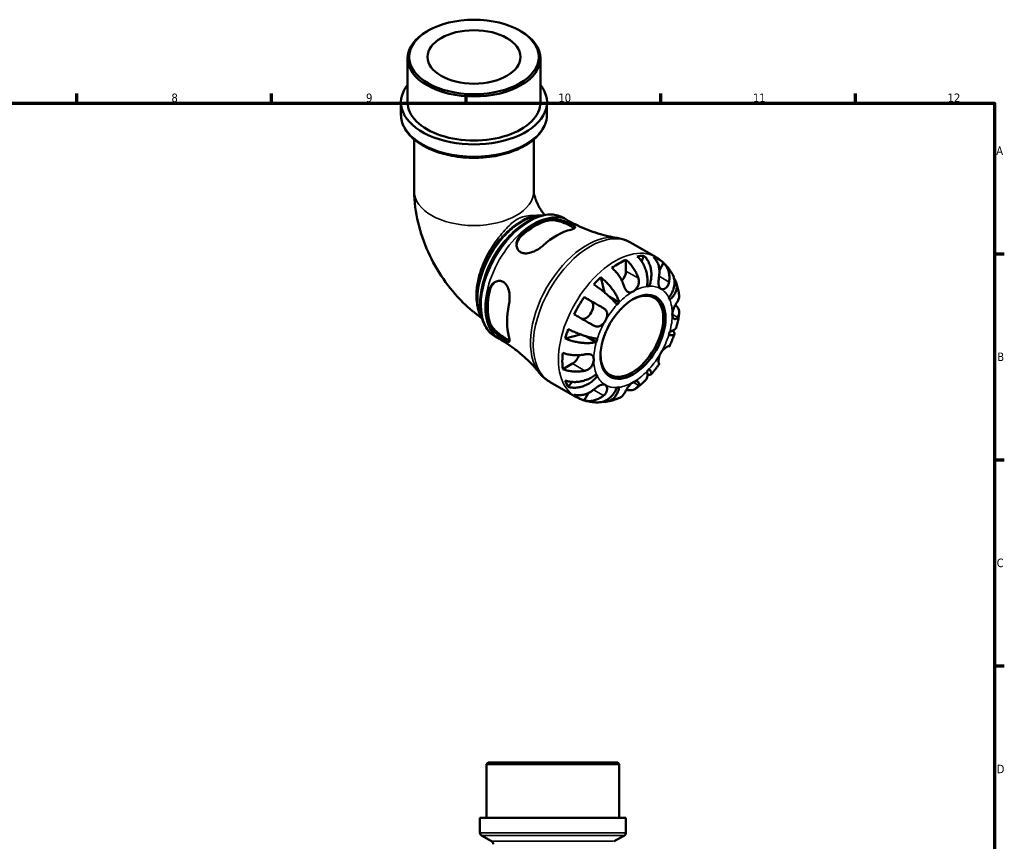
# Model space of a CAD drawing. Header units: millimetres. Extents: x 0 to 902, y -211 to 604.
# Tile 5 of 5: x 470 to 825, y 308 to 604. Entities that reach past the tile are written whole.
import ezdxf

# ---------------------------------------------------------------- set-up
doc = ezdxf.new("R2010")
doc.units = ezdxf.units.MM
for name, color, linetype, lineweight in [('Border (ANSI)', 7, 'Continuous', 70), ('Visible (ANSI)', 7, 'Continuous', 50), ('Visible Narrow (ANSI)', 7, 'Continuous', 35)]:
    doc.layers.add(name, color=color, linetype=linetype, lineweight=lineweight)
doc.styles.add('Note Text (ANSI)', font='tahoma.ttf')

# ---------------------------------------------------------------- blocks, each defined once
blk = doc.blocks.new('Borders Default Border')
at = {"layer": 'Border (ANSI)'}
for p, q in [((490.58, 574), (490.58, 577.45)), ((560.67, 574), (560.67, 577.45)), ((630.75, 574), (630.75, 577.45)), ((700.83, 574), (700.83, 577.45)), ((770.92, 574), (770.92, 577.45)), ((821, 519.75), (824.45, 519.75)), ((821, 445.5), (824.45, 445.5)), ((821, 371.25), (824.45, 371.25))]:
    blk.add_line(p, q, dxfattribs=at)
at = {"layer": 'Border (ANSI)', "flags": 128}
blk.add_lwpolyline([(20, 20), (20, 574), (821, 574), (821, 20), (20, 20)], dxfattribs=at)
at = {"layer": 'Border (ANSI)', "attachment_point": 7, "style": 'Note Text (ANSI)'}
for s, insert, char_height in [('8', (524.63, 574.33), 3.05), ('9', (594.7, 574.34), 3.05), ('10', (663.96, 574.34), 3.048), ('11', (734.04, 574.4), 3.048), ('12', (804.13, 574.4), 3.048), ('A', (821.63, 555.35), 3.05), ('B', (821.99, 481.1), 3.05), ('C', (821.8, 406.8), 3.05), ('D', (821.81, 332.6), 3.05)]:
    blk.add_mtext(s, dxfattribs=dict(at, insert=insert, char_height=char_height))

msp = doc.modelspace()

# ---------------------------------------------------------------- linework, layer by layer
at = {"layer": 'Visible (ANSI)'}
for p, q in [((617.017, 600.087), (616.606, 599.849)), ((650.126, 600.087), (650.538, 599.849)), ((609.67, 574.277), (609.67, 590.154)), ((657.473, 574.277), (657.473, 590.154)), ((607.28, 569.919), (607.28, 574.277)), ((659.863, 569.919), (659.863, 574.277)), ((612.06, 560.879), (612.06, 542.29)), ((655.083, 560.879), (655.083, 542.29)), ((665.866, 532.619), (667.337, 531.772)), ((689.91, 523.793), (698.955, 518.584)), ((694.761, 519.041), (693.936, 516.946)), ((688.302, 517.562), (688.302, 513.48)), ((701.852, 516.437), (700.325, 513.793)), ((679.198, 511.25), (680.594, 505.812)), ((696.675, 508.043), (695.926, 508.474)), ((673.26, 504.134), (675.756, 502.686)), ((685.856, 502.213), (682.418, 504.193)), ((641.264, 489.897), (642.735, 489.05)), ((671.9, 490.698), (666.463, 489.193)), ((677.615, 487.939), (674.106, 489.96)), ((669.068, 480.167), (665.538, 478.134)), ((677.962, 475.631), (677.211, 476.063)), ((660.966, 473.531), (670.011, 468.322)), ((668.886, 473.555), (667.476, 471.782)), ((674.801, 469.583), (673.26, 466.914)), ((638.678, 336.491), (638.098, 335.911)), ((685.901, 335.911), (638.098, 335.911)), ((638.098, 316.491), (638.098, 335.911)), ((638.678, 336.491), (685.321, 336.491)), ((685.321, 336.491), (685.901, 335.911)), ((685.901, 316.491), (685.901, 335.911)), ((688.291, 316.491), (635.708, 316.491)), ((635.708, 311.161), (635.708, 316.491)), ((688.291, 311.161), (688.291, 316.491)), ((639.908, 308.066), (636.288, 310.156)), ((684.091, 308.066), (687.711, 310.156))]:
    msp.add_line(p, q, dxfattribs=at)
for centre, start, end in [((636.868, 311.161), 180, 240), ((687.131, 311.161), 300, 0), ((639.328, 307.062), 0, 60)]:
    msp.add_arc(centre, 1.16, start, end, dxfattribs=at)
for centre, major_axis, ratio in [((633.572, 590.628), (-23.322, 0), 0.5758617), ((633.572, 590.628), (-16.731, 0), 0.5758617), ((690.847, 489.788), (-8.274, -14.368), 0.5780931)]:
    msp.add_ellipse(centre, major_axis=major_axis, ratio=ratio, dxfattribs=at)
for centre, major_axis, ratio, start_param, end_param in [((633.572, 590.154), (-23.901, 0), 0.5758617, 5.5016397, 10.2063236), ((633.572, 574.277), (-26.292, 0), 0.5758617, 5.8534856, 9.8544776), ((633.572, 574.277), (-23.901, 0), 0.5758617, 0, 3.1415927), ((655.517, 510.134), (12.302, 21.363), 0.5780931, 0.4938641, 1.0730649), ((655.517, 510.134), (11.982, 20.807), 0.5780931, 0.4858806, 1.0810484), ((663.436, 505.573), (-12.685, -22.028), 0.5780931, 3.6444382, 4.205676), ((685.756, 492.72), (14.381, 24.973), 0.5780931, 0.3257538, 0.455777), ((685.756, 492.72), (14.381, 24.973), 0.5780931, 6.1560032, 6.4065), ((685.756, 492.72), (14.381, 24.973), 0.5780931, 0.658216, 0.9087129), ((685.756, 492.72), (14.381, 24.973), 0.5780931, 1.1111519, 1.2411751), ((685.756, 512.014), (-1.797, -3.12), 0.5780931, 1.2267569, 2.3542608), ((690.847, 489.788), (9.981, 17.332), 0.5780931, 0.3587599, 0.4227708), ((655.517, 510.134), (12.302, 21.363), 0.5780931, 2.0646604, 2.6438612), ((655.517, 510.134), (11.982, 20.807), 0.5780931, 2.0566769, 2.6518447), ((685.756, 492.72), (14.381, 24.973), 0.5780931, 1.4436142, 1.694111), ((690.437, 490.025), (7.985, 13.865), 0.5780931, 2.372156, 7.0526219), ((690.847, 489.788), (9.981, 17.332), 0.5780931, 5.8565471, 5.920558), ((663.436, 505.573), (-12.685, -22.028), 0.5780931, 5.2152345, 5.7764724), ((673.956, 499.568), (1.797, 3.12), 0.5780931, 3.2058999, 6.2812516), ((690.847, 489.788), (-9.981, -17.332), 0.5780931, 4.2857507, 4.3497617), ((685.756, 492.72), (14.381, 24.973), 0.5780931, 1.8965501, 2.0265733), ((690.847, 489.788), (9.981, 17.332), 0.5780931, 5.0711489, 5.1351598), ((690.847, 489.788), (-9.981, -17.332), 0.5780931, 5.0711489, 5.1351598), ((685.756, 492.72), (14.381, 24.973), 0.5780931, 2.2290124, 2.4795092), ((669.068, 483.11), (-1.797, -3.12), 0.5780931, 0.7834645, 1.9182579), ((690.847, 489.788), (-9.981, -17.332), 0.5780931, 5.8565471, 5.920558), ((690.847, 489.788), (9.981, 17.332), 0.5780931, 4.2857507, 4.3497617), ((685.756, 492.72), (-14.381, -24.973), 0.5780931, 5.8235409, 5.9535641), ((690.847, 489.788), (-9.981, -17.332), 0.5780931, 0.3587599, 0.4227708), ((685.756, 492.72), (-14.381, -24.973), 0.5780931, 6.1560032, 6.4065)]:
    msp.add_ellipse(centre, major_axis=major_axis, ratio=ratio, start_param=start_param, end_param=end_param, dxfattribs=at)
for points, knots in [([(607.28, 569.919), (607.28, 568.301), (607.701, 566.687), (609.331, 563.591), (610.576, 562.117), (613.798, 559.429), (615.811, 558.231), (620.371, 556.271), (622.92, 555.514), (628.281, 554.513), (631.09, 554.268), (636.695, 554.308), (639.489, 554.593), (644.794, 555.667), (647.303, 556.457), (651.793, 558.482), (653.77, 559.717), (656.966, 562.532), (658.191, 564.112), (659.551, 567.129), (659.863, 568.523), (659.863, 569.919)], [3.9269908, 3.9269908, 3.9269908, 3.9269908, 4.2214342, 4.2214342, 4.5312229, 4.5312229, 4.8567762, 4.8567762, 5.1841774, 5.1841774, 5.5103169, 5.5103169, 5.8359281, 5.8359281, 6.1621502, 6.1621502, 6.4896155, 6.4896155, 6.8145637, 6.8145637, 7.0685835, 7.0685835, 7.0685835, 7.0685835]), ([(612.06, 542.29), (612.06, 538.382), (612.567, 534.612), (614.299, 527.312), (615.53, 523.78), (618.596, 516.994), (620.434, 513.742), (624.657, 507.61), (627.043, 504.731), (631.743, 500.097), (633.941, 498.237), (636.334, 496.564)], [3.1415927, 3.1415927, 3.1415927, 3.1415927, 3.4491048, 3.4491048, 3.7566169, 3.7566169, 4.064129, 4.064129, 4.3716412, 4.3716412, 4.6060156, 4.6060156, 4.6060156, 4.6060156]), ([(655.083, 542.29), (655.083, 542.244), (655.087, 542.09), (655.145, 541.62), (655.197, 541.306), (655.373, 540.553), (655.498, 540.108), (655.836, 539.122), (656.052, 538.575), (656.575, 537.435), (656.884, 536.841), (657.565, 535.681), (657.938, 535.117), (658.551, 534.285), (658.786, 533.988), (659.017, 533.714)], [3.1415927, 3.1415927, 3.1415927, 3.1415927, 3.2930156, 3.2930156, 3.44267, 3.44267, 3.598984, 3.598984, 3.7653032, 3.7653032, 3.9401958, 3.9401958, 4.1180999, 4.1180999, 4.2262904, 4.2262904, 4.2262904, 4.2262904]), ([(665.866, 532.619), (664.546, 533.379), (663.034, 533.797), (659.747, 533.932), (657.964, 533.617), (654.263, 532.27), (652.342, 531.2), (648.607, 528.421), (646.795, 526.707), (643.466, 522.825), (641.95, 520.658), (639.358, 516.087), (638.282, 513.683), (636.674, 508.867), (636.143, 506.456), (635.693, 501.852), (635.775, 499.661), (636.579, 495.734), (637.297, 493.993), (639.129, 491.464), (640.122, 490.554), (641.264, 489.897)], [5.4997209, 5.4997209, 5.4997209, 5.4997209, 5.7929356, 5.7929356, 6.1019464, 6.1019464, 6.4276795, 6.4276795, 6.7555425, 6.7555425, 7.0820997, 7.0820997, 7.4080963, 7.4080963, 7.7347334, 7.7347334, 8.0626536, 8.0626536, 8.3877728, 8.3877728, 8.6413135, 8.6413135, 8.6413135, 8.6413135]), ([(658.091, 533.534), (658.075, 533.535), (658.058, 533.535), (657.289, 533.562), (656.516, 533.507), (654.949, 533.24), (654.154, 533.029), (652.555, 532.462), (651.752, 532.106), (650.952, 531.681)], [7.36510504, 7.36510504, 7.36510504, 7.36510504, 7.3684257, 7.3684257, 7.51738164, 7.51738164, 7.66633759, 7.66633759, 7.81529353, 7.81529353, 7.81529353, 7.81529353]), ([(660.495, 532.316), (660.644, 532.35), (660.801, 532.378), (661.474, 532.458), (662.046, 532.446), (663.324, 532.289), (664.035, 532.131), (665.406, 531.733), (666.062, 531.502), (667.186, 531.061), (667.654, 530.861), (668.497, 530.472), (668.858, 530.29), (669.522, 529.912), (669.777, 529.73), (670.094, 529.366), (670.098, 529.193), (669.791, 528.879), (669.503, 528.735), (668.885, 528.532), (668.662, 528.469), (668.414, 528.409)], [-1.9564638, -1.9564638, -1.9564638, -1.9564638, -1.890339, -1.890339, -1.6850061, -1.6850061, -1.4589244, -1.4589244, -1.2518906, -1.2518906, -1.0857552, -1.0857552, -0.9194053, -0.9194053, -0.7102433, -0.7102433, -0.4523347, -0.4523347, -0.2137527, -0.2137527, -0.1036387, -0.1036387, -0.1036387, -0.1036387]), ([(660.495, 531.767), (661.011, 531.882), (661.66, 531.906), (663.068, 531.756), (663.829, 531.584), (665.214, 531.162), (665.936, 530.89), (667.286, 530.297), (667.913, 529.978), (668.927, 529.394), (669.359, 529.101), (669.645, 528.839), (669.65, 528.835), (669.654, 528.83)], [0.8533073, 0.8533073, 0.8533073, 0.8533073, 1.0825565, 1.0825565, 1.3118057, 1.3118057, 1.5244244, 1.5244244, 1.7370432, 1.7370432, 1.9546694, 1.9546694, 1.9581202, 1.9581202, 1.9581202, 1.9581202]), ([(667.337, 531.772), (668.506, 531.099), (669.7, 530.471), (672.113, 529.316), (673.331, 528.79), (675.764, 527.844), (676.979, 527.425), (679.376, 526.693), (680.558, 526.38), (682.866, 525.855), (683.992, 525.643), (685.078, 525.476)], [5.49972085, 5.49972085, 5.49972085, 5.49972085, 5.54379523, 5.54379523, 5.5878696, 5.5878696, 5.63194397, 5.63194397, 5.67601835, 5.67601835, 5.72009272, 5.72009272, 5.72009272, 5.72009272]), ([(642.959, 524.979), (642.203, 524.082), (641.481, 523.133), (640.123, 521.158), (639.487, 520.131), (638.315, 518.027), (637.78, 516.948), (636.823, 514.764), (636.402, 513.659), (635.685, 511.447), (635.389, 510.341), (634.931, 508.155), (634.77, 507.074), (634.588, 504.965), (634.568, 503.936), (634.673, 501.959), (634.799, 501.01), (635.196, 499.222), (635.466, 498.383), (636.031, 497.102), (636.283, 496.626), (636.565, 496.178)], [2.0556226, 2.0556226, 2.0556226, 2.0556226, 2.2192091, 2.2192091, 2.3825379, 2.3825379, 2.5458222, 2.5458222, 2.7092097, 2.7092097, 2.8728639, 2.8728639, 3.0368958, 3.0368958, 3.2012289, 3.2012289, 3.3653859, 3.3653859, 3.527896, 3.527896, 3.6327244, 3.6327244, 3.6327244, 3.6327244]), ([(658.458, 522.676), (658.292, 522.525), (658.116, 522.376), (657.44, 521.839), (656.895, 521.475), (655.601, 520.746), (654.838, 520.408), (653.364, 519.966), (652.652, 519.849), (651.48, 519.894), (651.01, 519.995), (650.209, 520.363), (649.882, 520.611), (649.313, 521.286), (649.105, 521.723), (648.858, 522.782), (648.869, 523.416), (649.172, 524.696), (649.48, 525.34), (650.107, 526.151), (650.313, 526.375), (650.539, 526.583)], [-1.976846, -1.976846, -1.976846, -1.976846, -1.9031641, -1.9031641, -1.705924, -1.705924, -1.4576478, -1.4576478, -1.2245583, -1.2245583, -1.0486206, -1.0486206, -0.8868322, -0.8868322, -0.6981746, -0.6981746, -0.4672608, -0.4672608, -0.2235625, -0.2235625, -0.1230578, -0.1230578, -0.1230578, -0.1230578]), ([(648.91, 522.749), (648.949, 523.262), (649.078, 523.799), (649.587, 524.954), (650.022, 525.553), (650.539, 526.034)], [0.47261078, 0.47261078, 0.47261078, 0.47261078, 0.65448666, 0.65448666, 0.88373584, 0.88373584, 0.88373584, 0.88373584]), ([(689.91, 523.793), (689.612, 523.965), (689.307, 524.125), (688.685, 524.423), (688.369, 524.559), (687.729, 524.808), (687.404, 524.921), (686.748, 525.121), (686.417, 525.209), (685.75, 525.36), (685.415, 525.424), (685.078, 525.476)], [5.49972085, 5.49972085, 5.49972085, 5.49972085, 5.54379523, 5.54379523, 5.5878696, 5.5878696, 5.63194397, 5.63194397, 5.67601835, 5.67601835, 5.72009272, 5.72009272, 5.72009272, 5.72009272]), ([(695.838, 507.961), (695.937, 508.461), (696.007, 509.029), (696.051, 510.194), (696.026, 510.791), (695.907, 511.886), (695.802, 512.485), (695.505, 513.662), (695.312, 514.24), (694.896, 515.263), (694.634, 515.803), (694.042, 516.815), (693.71, 517.287), (693.069, 518.075), (692.702, 518.463), (692.315, 518.804)], [4.0142509, 4.0142509, 4.0142509, 4.0142509, 4.1819549, 4.1819549, 4.3496588, 4.3496588, 4.5167189, 4.5167189, 4.6837789, 4.6837789, 4.8504333, 4.8504333, 5.0170876, 5.0170876, 5.1791816, 5.1791816, 5.1791816, 5.1791816]), ([(694.761, 519.041), (695.127, 518.698), (695.461, 518.307), (696.026, 517.512), (696.306, 517.034), (696.776, 516.01), (696.966, 515.464), (697.24, 514.427), (697.347, 513.84), (697.461, 512.645), (697.467, 512.037), (697.398, 510.924), (697.317, 510.317), (697.056, 509.13), (696.875, 508.552), (696.675, 508.043)], [0.1707461, 0.1707461, 0.1707461, 0.1707461, 0.33284, 0.33284, 0.4994944, 0.4994944, 0.6661487, 0.6661487, 0.8332087, 0.8332087, 1.0002688, 1.0002688, 1.1679728, 1.1679728, 1.3356767, 1.3356767, 1.3356767, 1.3356767]), ([(700.228, 511.628), (700.293, 512.038), (700.334, 512.467), (700.361, 513.47), (700.32, 514.038), (700.159, 515.043), (700.024, 515.573), (699.651, 516.568), (699.412, 517.033), (698.907, 517.808), (698.599, 518.19), (698.252, 518.527)], [4.42788405, 4.42788405, 4.42788405, 4.42788405, 4.5512464, 4.5512464, 4.71913293, 4.71913293, 4.88586959, 4.88586959, 5.05260626, 5.05260626, 5.21400469, 5.21400469, 5.21400469, 5.21400469]), ([(705.028, 512.371), (704.752, 512.864), (704.449, 513.348), (703.791, 514.29), (703.436, 514.749), (702.672, 515.633), (702.263, 516.058), (701.396, 516.864), (700.937, 517.246), (699.977, 517.956), (699.475, 518.285), (698.955, 518.584)], [5.1684042, 5.1684042, 5.1684042, 5.1684042, 5.23466753, 5.23466753, 5.30093086, 5.30093086, 5.36719419, 5.36719419, 5.43345752, 5.43345752, 5.49972085, 5.49972085, 5.49972085, 5.49972085]), ([(687.682, 507.973), (687.553, 508.365), (687.398, 508.775), (686.984, 509.735), (686.707, 510.28), (686.151, 511.247), (685.82, 511.757), (685.109, 512.719), (684.728, 513.171), (684.013, 513.926), (683.617, 514.299), (683.211, 514.63)], [4.42788405, 4.42788405, 4.42788405, 4.42788405, 4.5512464, 4.5512464, 4.71913293, 4.71913293, 4.88586959, 4.88586959, 5.05260626, 5.05260626, 5.21400469, 5.21400469, 5.21400469, 5.21400469]), ([(688.302, 517.562), (688.708, 517.231), (689.105, 516.858), (689.819, 516.103), (690.2, 515.651), (690.912, 514.689), (691.242, 514.179), (691.798, 513.212), (692.075, 512.666), (692.489, 511.707), (692.644, 511.297), (692.773, 510.905)], [0.17075309, 0.17075309, 0.17075309, 0.17075309, 0.33215152, 0.33215152, 0.49888818, 0.49888818, 0.66562485, 0.66562485, 0.83351137, 0.83351137, 0.95687373, 0.95687373, 0.95687373, 0.95687373]), ([(701.852, 516.437), (702.199, 516.101), (702.507, 515.719), (703.012, 514.944), (703.251, 514.478), (703.624, 513.483), (703.759, 512.954), (703.92, 511.949), (703.961, 511.38), (703.934, 510.378), (703.893, 509.949), (703.828, 509.539)], [0.17075309, 0.17075309, 0.17075309, 0.17075309, 0.33215152, 0.33215152, 0.49888818, 0.49888818, 0.66562485, 0.66562485, 0.83351137, 0.83351137, 0.95687373, 0.95687373, 0.95687373, 0.95687373]), ([(679.198, 511.25), (679.627, 510.934), (680.057, 510.581), (680.847, 509.88), (681.278, 509.465), (682.109, 508.59), (682.509, 508.13), (683.204, 507.268), (683.563, 506.785), (684.219, 505.814), (684.515, 505.325), (684.999, 504.441), (685.231, 503.963), (685.61, 503.042), (685.757, 502.599), (685.856, 502.213)], [0.1707461, 0.1707461, 0.1707461, 0.1707461, 0.33284, 0.33284, 0.4994944, 0.4994944, 0.6661487, 0.6661487, 0.8332087, 0.8332087, 1.0002688, 1.0002688, 1.1679728, 1.1679728, 1.3356767, 1.3356767, 1.3356767, 1.3356767]), ([(692.773, 510.905), (692.775, 510.901), (692.776, 510.898), (692.84, 510.703), (692.887, 510.506), (692.947, 510.128), (692.962, 509.949), (692.967, 509.546), (692.95, 509.324), (692.849, 508.721), (692.727, 508.349), (692.361, 507.602), (692.108, 507.242), (691.518, 506.602), (691.184, 506.333), (690.847, 506.139)], [-0.58332629, -0.58332629, -0.58332629, -0.58332629, -0.58206847, -0.58206847, -0.51861604, -0.51861604, -0.4628074, -0.4628074, -0.39473272, -0.39473272, -0.27692423, -0.27692423, -0.14288351, -0.14288351, 0, 0, 0, 0]), ([(700.847, 507.109), (700.718, 507.184), (700.603, 507.283), (700.397, 507.535), (700.31, 507.69), (700.142, 508.12), (700.081, 508.414), (700.018, 509.056), (700.014, 509.394), (700.039, 509.999), (700.058, 510.253), (700.107, 510.757), (700.137, 511.004), (700.189, 511.377), (700.208, 511.503), (700.228, 511.628)], [0, 0, 0, 0, 0.07774953, 0.07774953, 0.16081914, 0.16081914, 0.27783798, 0.27783798, 0.3882896, 0.3882896, 0.46542959, 0.46542959, 0.54035429, 0.54035429, 0.57953204, 0.57953204, 0.57953204, 0.57953204]), ([(703.733, 503.946), (704.074, 504.374), (704.407, 504.864), (704.968, 505.877), (705.196, 506.399), (705.523, 507.362), (705.652, 507.892), (705.791, 508.94), (705.801, 509.458), (705.725, 510.381), (705.633, 510.871), (705.362, 511.703), (705.205, 512.055), (705.028, 512.371)], [4.0142509, 4.0142509, 4.0142509, 4.0142509, 4.18195485, 4.18195485, 4.34965881, 4.34965881, 4.51671888, 4.51671888, 4.68377895, 4.68377895, 4.85043327, 4.85043327, 4.98324926, 4.98324926, 4.98324926, 4.98324926]), ([(705.635, 510.769), (705.718, 510.661), (705.795, 510.552), (706.082, 510.108), (706.269, 509.719), (706.52, 508.905), (706.583, 508.481), (706.6, 507.689), (706.555, 507.249), (706.339, 506.37), (706.169, 505.93), (705.764, 505.139), (705.492, 504.715), (704.841, 503.902), (704.462, 503.514), (704.079, 503.179)], [0.2794445, 0.2794445, 0.2794445, 0.2794445, 0.33284, 0.33284, 0.4994944, 0.4994944, 0.6661487, 0.6661487, 0.8332087, 0.8332087, 1.0002688, 1.0002688, 1.1679728, 1.1679728, 1.3356767, 1.3356767, 1.3356767, 1.3356767]), ([(638.811, 506.269), (638.855, 506.467), (638.91, 506.66), (639.176, 507.434), (639.472, 507.965), (640.245, 508.914), (640.737, 509.314), (641.768, 509.826), (642.295, 509.958), (643.239, 509.942), (643.647, 509.843), (644.407, 509.458), (644.746, 509.177), (645.407, 508.377), (645.693, 507.828), (646.169, 506.467), (646.321, 505.628), (646.443, 503.982), (646.424, 503.176), (646.293, 502.054), (646.236, 501.711), (646.165, 501.383)], [-1.9564638, -1.9564638, -1.9564638, -1.9564638, -1.890339, -1.890339, -1.6850061, -1.6850061, -1.4589244, -1.4589244, -1.2518906, -1.2518906, -1.0857552, -1.0857552, -0.9194053, -0.9194053, -0.7102433, -0.7102433, -0.4523347, -0.4523347, -0.2137527, -0.2137527, -0.1036387, -0.1036387, -0.1036387, -0.1036387]), ([(639.285, 506.542), (639.444, 507.231), (639.746, 507.909), (640.495, 508.931), (640.899, 509.316), (641.328, 509.607)], [0.85330732, 0.85330732, 0.85330732, 0.85330732, 1.0825565, 1.0825565, 1.26567265, 1.26567265, 1.26567265, 1.26567265]), ([(685.02, 501.331), (684.819, 501.609), (684.561, 501.936), (683.965, 502.627), (683.626, 502.993), (682.954, 503.68), (682.56, 504.064), (681.721, 504.842), (681.276, 505.234), (680.438, 505.946), (679.967, 506.331), (679.014, 507.076), (678.531, 507.437), (677.664, 508.058), (677.202, 508.376), (676.751, 508.67)], [4.0142509, 4.0142509, 4.0142509, 4.0142509, 4.1819549, 4.1819549, 4.3496588, 4.3496588, 4.5167189, 4.5167189, 4.6837789, 4.6837789, 4.8504333, 4.8504333, 5.0170876, 5.0170876, 5.1791816, 5.1791816, 5.1791816, 5.1791816]), ([(690.847, 506.139), (690.64, 506.02), (690.434, 505.931), (690.011, 505.81), (689.796, 505.786), (689.294, 505.832), (689.021, 505.947), (688.599, 506.288), (688.441, 506.466), (688.202, 506.812), (688.115, 506.96), (687.96, 507.263), (687.891, 507.416), (687.775, 507.705), (687.727, 507.838), (687.682, 507.973)], [0, 0, 0, 0, 0.08783311, 0.08783311, 0.18435408, 0.18435408, 0.32279749, 0.32279749, 0.41754463, 0.41754463, 0.47774931, 0.47774931, 0.53276241, 0.53276241, 0.57681269, 0.57681269, 0.57681269, 0.57681269]), ([(703.828, 509.539), (703.807, 509.406), (703.78, 509.275), (703.69, 508.917), (703.614, 508.697), (703.423, 508.275), (703.307, 508.077), (702.991, 507.651), (702.78, 507.446), (702.267, 507.095), (701.965, 506.982), (701.369, 506.915), (701.085, 506.971), (700.847, 507.109)], [-0.58004807, -0.58004807, -0.58004807, -0.58004807, -0.5384523, -0.5384523, -0.46383793, -0.46383793, -0.3862639, -0.3862639, -0.27840269, -0.27840269, -0.14277912, -0.14277912, 0, 0, 0, 0]), ([(707.427, 504.839), (707.388, 505.153), (707.342, 505.467), (707.238, 506.093), (707.179, 506.406), (707.048, 507.031), (706.976, 507.342), (706.817, 507.963), (706.731, 508.273), (706.542, 508.89), (706.44, 509.198), (706.331, 509.504)], [4.84695925, 4.84695925, 4.84695925, 4.84695925, 4.88621905, 4.88621905, 4.92547885, 4.92547885, 4.96473866, 4.96473866, 5.00399846, 5.00399846, 5.04325827, 5.04325827, 5.04325827, 5.04325827]), ([(673.26, 504.134), (673.725, 503.866), (674.211, 503.586), (675.135, 503.053), (675.658, 502.751), (676.707, 502.145), (677.234, 501.842), (678.185, 501.292), (678.698, 500.995), (679.553, 500.501), (679.905, 500.298), (680.228, 500.111)], [0.17075309, 0.17075309, 0.17075309, 0.17075309, 0.33215152, 0.33215152, 0.49888818, 0.49888818, 0.66562485, 0.66562485, 0.83351137, 0.83351137, 0.95687373, 0.95687373, 0.95687373, 0.95687373]), ([(706.916, 502.698), (707.061, 502.93), (707.183, 503.18), (707.393, 503.777), (707.45, 504.129), (707.451, 504.577), (707.444, 504.706), (707.427, 504.839)], [4.42788405, 4.42788405, 4.42788405, 4.42788405, 4.5512464, 4.5512464, 4.71913293, 4.71913293, 4.78439088, 4.78439088, 4.78439088, 4.78439088]), ([(680.228, 500.111), (680.332, 500.05), (680.432, 499.985), (680.698, 499.788), (680.85, 499.646), (681.12, 499.325), (681.234, 499.147), (681.446, 498.685), (681.518, 498.395), (681.566, 497.697), (681.514, 497.289), (681.275, 496.438), (681.085, 496.004), (680.847, 495.592)], [-0.58004807, -0.58004807, -0.58004807, -0.58004807, -0.5384523, -0.5384523, -0.46383793, -0.46383793, -0.3862639, -0.3862639, -0.27840269, -0.27840269, -0.14277912, -0.14277912, 0, 0, 0, 0]), ([(704.989, 497.932), (704.989, 498.162), (705.013, 498.403), (705.107, 498.923), (705.181, 499.201), (705.418, 499.911), (705.605, 500.338), (705.95, 501.034), (706.097, 501.307), (706.347, 501.753), (706.451, 501.931), (706.651, 502.269), (706.747, 502.425), (706.862, 502.613), (706.889, 502.656), (706.916, 502.698)], [-2.49913258, -2.49913258, -2.49913258, -2.49913258, -2.41505436, -2.41505436, -2.32384732, -2.32384732, -2.1841143, -2.1841143, -2.08674766, -2.08674766, -2.01440674, -2.01440674, -1.93994266, -1.93994266, -1.91637503, -1.91637503, -1.91637503, -1.91637503]), ([(706.099, 501.307), (706.367, 501.059), (706.595, 500.799), (706.985, 500.255), (707.165, 499.92), (707.399, 499.235), (707.452, 498.885), (707.45, 498.243), (707.393, 497.891), (707.183, 497.293), (707.061, 497.044), (706.916, 496.812)], [0.19206451, 0.19206451, 0.19206451, 0.19206451, 0.33215152, 0.33215152, 0.49888818, 0.49888818, 0.66562485, 0.66562485, 0.83351137, 0.83351137, 0.95687373, 0.95687373, 0.95687373, 0.95687373]), ([(676.628, 493.875), (676.305, 494.062), (675.953, 494.266), (675.098, 494.76), (674.585, 495.056), (673.634, 495.606), (673.107, 495.91), (672.058, 496.516), (671.535, 496.818), (670.611, 497.351), (670.125, 497.631), (669.66, 497.899)], [4.42788405, 4.42788405, 4.42788405, 4.42788405, 4.5512464, 4.5512464, 4.71913293, 4.71913293, 4.88586959, 4.88586959, 5.05260626, 5.05260626, 5.21400469, 5.21400469, 5.21400469, 5.21400469]), ([(706.916, 496.812), (706.862, 496.726), (706.805, 496.648), (706.657, 496.476), (706.563, 496.393), (706.356, 496.266), (706.244, 496.226), (705.967, 496.195), (705.803, 496.234), (705.463, 496.448), (705.299, 496.649), (705.057, 497.196), (704.989, 497.544), (704.989, 497.932)], [-0.57647647, -0.57647647, -0.57647647, -0.57647647, -0.52968676, -0.52968676, -0.46054026, -0.46054026, -0.38562403, -0.38562403, -0.27730827, -0.27730827, -0.14258086, -0.14258086, 0, 0, 0, 0]), ([(706.543, 493.479), (706.625, 493.794), (706.702, 494.11), (706.847, 494.743), (706.916, 495.06), (707.044, 495.694), (707.103, 496.012), (707.213, 496.648), (707.264, 496.966), (707.355, 497.602), (707.396, 497.921), (707.432, 498.24)], [4.37516553, 4.37516553, 4.37516553, 4.37516553, 4.41479536, 4.41479536, 4.4544252, 4.4544252, 4.49405504, 4.49405504, 4.53368488, 4.53368488, 4.57331471, 4.57331471, 4.57331471, 4.57331471]), ([(646.165, 489.872), (646.213, 489.707), (646.254, 489.552), (646.381, 489.018), (646.424, 488.705), (646.408, 488.178), (646.319, 488.012), (645.965, 487.933), (645.709, 488.005), (645.083, 488.321), (644.761, 488.516), (644.04, 488.999), (643.661, 489.271), (642.791, 489.934), (642.308, 490.326), (641.265, 491.251), (640.721, 491.79), (639.763, 492.915), (639.358, 493.503), (638.969, 494.306), (638.878, 494.536), (638.811, 494.758)], [-1.976846, -1.976846, -1.976846, -1.976846, -1.9031641, -1.9031641, -1.705924, -1.705924, -1.4576478, -1.4576478, -1.2245583, -1.2245583, -1.0486206, -1.0486206, -0.8868322, -0.8868322, -0.6981746, -0.6981746, -0.4672608, -0.4672608, -0.2235625, -0.2235625, -0.1230578, -0.1230578, -0.1230578, -0.1230578]), ([(646.417, 488.566), (646.401, 488.57), (646.384, 488.575), (646.006, 488.696), (645.543, 488.919), (645.042, 489.208), (644.541, 489.496), (643.95, 489.879), (642.762, 490.751), (642.165, 491.24), (641.108, 492.229), (640.579, 492.803), (639.746, 493.95), (639.444, 494.525), (639.285, 495.031)], [-0.2224074, -0.2224074, -0.2224074, -0.2224074, -0.2126187, -0.2126187, 0, 0, 0, 0.2126187, 0.2126187, 0.4252375, 0.4252375, 0.6544867, 0.6544867, 0.8837358, 0.8837358, 0.8837358, 0.8837358]), ([(680.847, 495.592), (680.718, 495.367), (680.575, 495.152), (680.254, 494.732), (680.077, 494.532), (679.622, 494.101), (679.337, 493.895), (678.75, 493.609), (678.455, 493.525), (677.944, 493.483), (677.734, 493.495), (677.322, 493.572), (677.123, 493.636), (676.826, 493.767), (676.726, 493.818), (676.628, 493.875)], [0, 0, 0, 0, 0.07774953, 0.07774953, 0.16081914, 0.16081914, 0.27783798, 0.27783798, 0.3882896, 0.3882896, 0.46542959, 0.46542959, 0.54035429, 0.54035429, 0.57953204, 0.57953204, 0.57953204, 0.57953204]), ([(704.079, 491.638), (704.462, 491.744), (704.841, 491.882), (705.492, 492.205), (705.764, 492.39), (706.169, 492.759), (706.339, 492.977), (706.488, 493.298), (706.519, 493.388), (706.543, 493.479)], [4.0142509, 4.0142509, 4.0142509, 4.0142509, 4.18195485, 4.18195485, 4.34965881, 4.34965881, 4.51671888, 4.51671888, 4.57987548, 4.57987548, 4.57987548, 4.57987548]), ([(667.476, 492.605), (667.956, 492.362), (668.463, 492.121), (669.435, 491.682), (669.989, 491.444), (671.111, 490.991), (671.68, 490.776), (672.715, 490.405), (673.277, 490.216), (674.369, 489.877), (674.899, 489.727), (675.829, 489.488), (676.314, 489.376), (677.21, 489.203), (677.621, 489.141), (677.962, 489.105)], [0.1707461, 0.1707461, 0.1707461, 0.1707461, 0.33284, 0.33284, 0.4994944, 0.4994944, 0.6661487, 0.6661487, 0.8332087, 0.8332087, 1.0002688, 1.0002688, 1.1679728, 1.1679728, 1.3356767, 1.3356767, 1.3356767, 1.3356767]), ([(705.103, 492.013), (705.25, 491.879), (705.379, 491.745), (705.633, 491.437), (705.725, 491.272), (705.801, 491.002), (705.791, 490.873), (705.652, 490.663), (705.523, 490.583), (705.196, 490.475), (704.968, 490.439), (704.407, 490.419), (704.074, 490.436), (703.733, 490.471)], [0.38588144, 0.38588144, 0.38588144, 0.38588144, 0.49949435, 0.49949435, 0.66614868, 0.66614868, 0.83320875, 0.83320875, 1.00026882, 1.00026882, 1.16797277, 1.16797277, 1.33567673, 1.33567673, 1.33567673, 1.33567673]), ([(703.948, 486.343), (704.087, 486.638), (704.223, 486.934), (704.487, 487.529), (704.616, 487.828), (704.866, 488.429), (704.987, 488.73), (705.222, 489.334), (705.336, 489.638), (705.557, 490.246), (705.663, 490.551), (705.765, 490.857)], [4.07012401, 4.07012401, 4.07012401, 4.07012401, 4.10904643, 4.10904643, 4.14796885, 4.14796885, 4.18689128, 4.18689128, 4.2258137, 4.2258137, 4.26473612, 4.26473612, 4.26473612, 4.26473612]), ([(657.085, 476.866), (656.395, 477.721), (655.647, 478.588), (654.035, 480.321), (653.171, 481.187), (651.335, 482.892), (650.362, 483.732), (648.323, 485.362), (647.256, 486.152), (645.046, 487.659), (643.903, 488.377), (642.735, 489.05)], [2.13775633, 2.13775633, 2.13775633, 2.13775633, 2.1818307, 2.1818307, 2.22590508, 2.22590508, 2.26997945, 2.26997945, 2.31405382, 2.31405382, 2.3581282, 2.3581282, 2.3581282, 2.3581282]), ([(677.615, 487.939), (677.232, 487.833), (676.776, 487.74), (675.789, 487.61), (675.26, 487.573), (674.253, 487.551), (673.682, 487.564), (672.514, 487.647), (671.916, 487.717), (670.822, 487.888), (670.224, 488.004), (669.051, 488.286), (668.475, 488.452), (667.472, 488.785), (666.952, 488.98), (666.463, 489.193)], [4.0142509, 4.0142509, 4.0142509, 4.0142509, 4.1819549, 4.1819549, 4.3496588, 4.3496588, 4.5167189, 4.5167189, 4.6837789, 4.6837789, 4.8504333, 4.8504333, 5.0170876, 5.0170876, 5.1791816, 5.1791816, 5.1791816, 5.1791816]), ([(700.847, 483.985), (700.977, 484.21), (701.12, 484.425), (701.438, 484.846), (701.613, 485.048), (702.047, 485.491), (702.307, 485.712), (702.786, 486.06), (703.002, 486.188), (703.319, 486.342), (703.433, 486.386), (703.622, 486.437), (703.697, 486.445), (703.784, 486.434), (703.808, 486.427), (703.828, 486.415)], [0, 0, 0, 0, 0.07774953, 0.07774953, 0.16081914, 0.16081914, 0.27783798, 0.27783798, 0.3882896, 0.3882896, 0.46542959, 0.46542959, 0.54035429, 0.54035429, 0.57953204, 0.57953204, 0.57953204, 0.57953204]), ([(703.828, 486.415), (703.893, 486.377), (703.934, 486.352), (703.961, 486.335), (703.92, 486.357), (703.824, 486.411), (703.808, 486.421), (703.789, 486.431)], [4.42788405, 4.42788405, 4.42788405, 4.42788405, 4.5512464, 4.5512464, 4.71913293, 4.71913293, 4.74980601, 4.74980601, 4.74980601, 4.74980601]), ([(665.538, 484.021), (666.028, 483.835), (666.55, 483.679), (667.561, 483.439), (668.144, 483.335), (669.333, 483.2), (669.94, 483.169), (671.055, 483.171), (671.666, 483.204), (672.704, 483.325), (673.137, 483.395), (673.54, 483.479)], [0.17075309, 0.17075309, 0.17075309, 0.17075309, 0.33215152, 0.33215152, 0.49888818, 0.49888818, 0.66562485, 0.66562485, 0.83351137, 0.83351137, 0.95687373, 0.95687373, 0.95687373, 0.95687373]), ([(673.54, 483.479), (673.689, 483.509), (673.836, 483.535), (674.197, 483.585), (674.405, 483.602), (674.822, 483.609), (675.027, 483.595), (675.494, 483.517), (675.734, 483.433), (676.19, 483.153), (676.378, 482.938), (676.64, 482.379), (676.705, 482.033), (676.705, 481.645)], [-0.57647647, -0.57647647, -0.57647647, -0.57647647, -0.52968676, -0.52968676, -0.46054026, -0.46054026, -0.38562403, -0.38562403, -0.27730827, -0.27730827, -0.14258086, -0.14258086, 0, 0, 0, 0]), ([(700.228, 480.18), (700.207, 480.192), (700.187, 480.211), (700.135, 480.286), (700.105, 480.357), (700.056, 480.55), (700.037, 480.674), (700.015, 481.026), (700.019, 481.273), (700.086, 481.905), (700.162, 482.299), (700.422, 483.137), (700.609, 483.573), (700.847, 483.985)], [-0.58004807, -0.58004807, -0.58004807, -0.58004807, -0.5384523, -0.5384523, -0.46383793, -0.46383793, -0.3862639, -0.3862639, -0.27840269, -0.27840269, -0.14277912, -0.14277912, 0, 0, 0, 0]), ([(676.705, 481.645), (676.705, 481.415), (676.682, 481.174), (676.585, 480.655), (676.508, 480.379), (676.239, 479.688), (676.012, 479.284), (675.515, 478.675), (675.284, 478.451), (674.838, 478.118), (674.637, 477.996), (674.21, 477.788), (673.986, 477.705), (673.686, 477.624), (673.613, 477.607), (673.54, 477.592)], [-2.49913258, -2.49913258, -2.49913258, -2.49913258, -2.41505436, -2.41505436, -2.32384732, -2.32384732, -2.1841143, -2.1841143, -2.08674766, -2.08674766, -2.01440674, -2.01440674, -1.93994266, -1.93994266, -1.91637503, -1.91637503, -1.91637503, -1.91637503]), ([(697.348, 476.277), (697.561, 476.519), (697.772, 476.764), (698.189, 477.259), (698.395, 477.509), (698.801, 478.015), (699.001, 478.27), (699.396, 478.787), (699.59, 479.047), (699.974, 479.574), (700.162, 479.839), (700.348, 480.107)], [3.58926113, 3.58926113, 3.58926113, 3.58926113, 3.62818263, 3.62818263, 3.66710412, 3.66710412, 3.70602562, 3.70602562, 3.74494712, 3.74494712, 3.78386862, 3.78386862, 3.78386862, 3.78386862]), ([(700.348, 480.107), (700.348, 480.107), (700.347, 480.108), (700.334, 480.117), (700.293, 480.142), (700.228, 480.18)], [0.80819257, 0.80819257, 0.80819257, 0.80819257, 0.83351137, 0.83351137, 0.95687373, 0.95687373, 0.95687373, 0.95687373]), ([(657.085, 476.866), (657.299, 476.6), (657.522, 476.342), (657.988, 475.842), (658.231, 475.599), (658.733, 475.133), (658.993, 474.908), (659.53, 474.479), (659.807, 474.274), (660.376, 473.886), (660.668, 473.703), (660.966, 473.531)], [2.13775633, 2.13775633, 2.13775633, 2.13775633, 2.1818307, 2.1818307, 2.22590508, 2.22590508, 2.26997945, 2.26997945, 2.31405382, 2.31405382, 2.3581282, 2.3581282, 2.3581282, 2.3581282]), ([(673.54, 477.592), (673.137, 477.509), (672.704, 477.438), (671.666, 477.318), (671.055, 477.285), (669.94, 477.283), (669.333, 477.314), (668.144, 477.448), (667.561, 477.552), (666.55, 477.792), (666.028, 477.949), (665.538, 478.134)], [4.42788405, 4.42788405, 4.42788405, 4.42788405, 4.5512464, 4.5512464, 4.71913293, 4.71913293, 4.88586959, 4.88586959, 5.05260626, 5.05260626, 5.21400469, 5.21400469, 5.21400469, 5.21400469]), ([(666.463, 474.027), (666.952, 473.863), (667.472, 473.74), (668.475, 473.579), (669.051, 473.529), (670.224, 473.523), (670.822, 473.566), (671.916, 473.718), (672.514, 473.84), (673.682, 474.171), (674.253, 474.38), (675.26, 474.824), (675.789, 475.1), (676.776, 475.72), (677.232, 476.063), (677.615, 476.398)], [0.1707461, 0.1707461, 0.1707461, 0.1707461, 0.33284, 0.33284, 0.4994944, 0.4994944, 0.6661487, 0.6661487, 0.8332087, 0.8332087, 1.0002688, 1.0002688, 1.1679728, 1.1679728, 1.3356767, 1.3356767, 1.3356767, 1.3356767]), ([(677.962, 475.631), (677.621, 475.203), (677.21, 474.757), (676.314, 473.938), (675.829, 473.564), (674.899, 472.948), (674.369, 472.649), (673.277, 472.149), (672.715, 471.949), (671.68, 471.666), (671.111, 471.557), (669.989, 471.451), (669.435, 471.454), (668.463, 471.544), (667.956, 471.638), (667.476, 471.782)], [4.0142509, 4.0142509, 4.0142509, 4.0142509, 4.1819549, 4.1819549, 4.3496588, 4.3496588, 4.5167189, 4.5167189, 4.6837789, 4.6837789, 4.8504333, 4.8504333, 5.0170876, 5.0170876, 5.1791816, 5.1791816, 5.1791816, 5.1791816]), ([(695.465, 474.294), (695.533, 474.361), (695.597, 474.435), (695.802, 474.727), (695.907, 474.985), (696.026, 475.522), (696.051, 475.852), (696.007, 476.58), (695.937, 476.978), (695.838, 477.364)], [0.76929191, 0.76929191, 0.76929191, 0.76929191, 0.83320875, 0.83320875, 1.00026882, 1.00026882, 1.16797277, 1.16797277, 1.33567673, 1.33567673, 1.33567673, 1.33567673]), ([(696.675, 478.246), (696.875, 477.968), (697.056, 477.686), (697.317, 477.187), (697.398, 476.97), (697.467, 476.63), (697.461, 476.476), (697.347, 476.248), (697.24, 476.173), (696.966, 476.101), (696.776, 476.097), (696.385, 476.159), (696.21, 476.202), (696.026, 476.258)], [4.0142509, 4.0142509, 4.0142509, 4.0142509, 4.18195485, 4.18195485, 4.34965881, 4.34965881, 4.51671888, 4.51671888, 4.68377895, 4.68377895, 4.85043327, 4.85043327, 4.9609653, 4.9609653, 4.9609653, 4.9609653]), ([(676.628, 470.752), (676.732, 470.836), (676.839, 470.921), (677.142, 471.156), (677.341, 471.306), (677.753, 471.6), (677.965, 471.743), (678.469, 472.061), (678.757, 472.221), (679.385, 472.506), (679.711, 472.606), (680.328, 472.66), (680.609, 472.606), (680.847, 472.468)], [-0.58004807, -0.58004807, -0.58004807, -0.58004807, -0.5384523, -0.5384523, -0.46383793, -0.46383793, -0.3862639, -0.3862639, -0.27840269, -0.27840269, -0.14277912, -0.14277912, 0, 0, 0, 0]), ([(685.856, 471.615), (685.757, 471.116), (685.61, 470.593), (685.231, 469.621), (684.999, 469.172), (684.515, 468.424), (684.219, 468.056), (683.563, 467.428), (683.204, 467.167), (682.509, 466.784), (682.109, 466.625), (681.278, 466.433), (680.847, 466.4), (680.311, 466.425), (680.17, 466.438), (680.027, 466.457)], [4.0142509, 4.0142509, 4.0142509, 4.0142509, 4.1819549, 4.1819549, 4.3496588, 4.3496588, 4.5167189, 4.5167189, 4.6837789, 4.6837789, 4.8504333, 4.8504333, 5.0170876, 5.0170876, 5.0734976, 5.0734976, 5.0734976, 5.0734976]), ([(680.847, 472.468), (680.977, 472.393), (681.092, 472.294), (681.296, 472.043), (681.38, 471.889), (681.527, 471.472), (681.563, 471.192), (681.517, 470.612), (681.443, 470.319), (681.224, 469.827), (681.109, 469.628), (680.837, 469.252), (680.682, 469.076), (680.421, 468.825), (680.326, 468.742), (680.228, 468.662)], [0, 0, 0, 0, 0.07774953, 0.07774953, 0.16081914, 0.16081914, 0.27783798, 0.27783798, 0.3882896, 0.3882896, 0.46542959, 0.46542959, 0.54035429, 0.54035429, 0.57953204, 0.57953204, 0.57953204, 0.57953204]), ([(687.682, 469.385), (687.73, 469.475), (687.781, 469.57), (687.918, 469.821), (688.007, 469.982), (688.21, 470.338), (688.324, 470.533), (688.624, 471.026), (688.816, 471.327), (689.285, 471.991), (689.565, 472.342), (690.18, 472.975), (690.511, 473.244), (690.847, 473.438)], [-0.57647647, -0.57647647, -0.57647647, -0.57647647, -0.52968676, -0.52968676, -0.46054026, -0.46054026, -0.38562403, -0.38562403, -0.27730827, -0.27730827, -0.14258086, -0.14258086, 0, 0, 0, 0]), ([(692.773, 472.317), (692.644, 472.074), (692.489, 471.843), (692.075, 471.36), (691.798, 471.134), (691.242, 470.808), (690.912, 470.677), (690.2, 470.535), (689.819, 470.522), (689.151, 470.586), (688.811, 470.652), (688.461, 470.759)], [4.42788405, 4.42788405, 4.42788405, 4.42788405, 4.5512464, 4.5512464, 4.71913293, 4.71913293, 4.88586959, 4.88586959, 5.05260626, 5.05260626, 5.19281402, 5.19281402, 5.19281402, 5.19281402]), ([(690.847, 473.438), (691.045, 473.552), (691.243, 473.639), (691.644, 473.76), (691.843, 473.79), (692.307, 473.782), (692.543, 473.702), (692.823, 473.464), (692.901, 473.339), (692.967, 473.087), (692.972, 472.97), (692.938, 472.718), (692.898, 472.585), (692.818, 472.404), (692.797, 472.361), (692.773, 472.317)], [-2.49913258, -2.49913258, -2.49913258, -2.49913258, -2.41505436, -2.41505436, -2.32384732, -2.32384732, -2.1841143, -2.1841143, -2.08674766, -2.08674766, -2.01440674, -2.01440674, -1.93994266, -1.93994266, -1.91637503, -1.91637503, -1.91637503, -1.91637503]), ([(691.786, 471.146), (692.044, 471.336), (692.299, 471.531), (692.805, 471.928), (693.056, 472.13), (693.552, 472.543), (693.797, 472.753), (694.282, 473.181), (694.523, 473.398), (694.998, 473.841), (695.233, 474.065), (695.466, 474.293)], [3.28061366, 3.28061366, 3.28061366, 3.28061366, 3.32024991, 3.32024991, 3.35988616, 3.35988616, 3.3995224, 3.3995224, 3.43915865, 3.43915865, 3.4787949, 3.4787949, 3.4787949, 3.4787949]), ([(669.66, 469.003), (670.125, 468.872), (670.611, 468.797), (671.535, 468.749), (672.058, 468.776), (673.107, 468.951), (673.634, 469.1), (674.585, 469.465), (675.098, 469.714), (675.953, 470.24), (676.305, 470.49), (676.628, 470.752)], [0.17075309, 0.17075309, 0.17075309, 0.17075309, 0.33215152, 0.33215152, 0.49888818, 0.49888818, 0.66562485, 0.66562485, 0.83351137, 0.83351137, 0.95687373, 0.95687373, 0.95687373, 0.95687373]), ([(670.011, 468.322), (670.525, 468.027), (671.055, 467.76), (672.138, 467.29), (672.691, 467.086), (673.81, 466.742), (674.375, 466.602), (675.509, 466.383), (676.078, 466.304), (677.21, 466.204), (677.774, 466.182), (678.333, 466.187)], [2.3581282, 2.3581282, 2.3581282, 2.3581282, 2.42360928, 2.42360928, 2.48909037, 2.48909037, 2.55457145, 2.55457145, 2.62005253, 2.62005253, 2.68553362, 2.68553362, 2.68553362, 2.68553362]), ([(680.228, 468.662), (679.905, 468.401), (679.553, 468.15), (678.698, 467.625), (678.185, 467.376), (677.234, 467.011), (676.707, 466.862), (675.658, 466.687), (675.135, 466.66), (674.211, 466.708), (673.725, 466.782), (673.26, 466.914)], [4.42788405, 4.42788405, 4.42788405, 4.42788405, 4.5512464, 4.5512464, 4.71913293, 4.71913293, 4.88586959, 4.88586959, 5.05260626, 5.05260626, 5.21400469, 5.21400469, 5.21400469, 5.21400469]), ([(678.333, 466.187), (678.705, 466.191), (679.1, 466.232), (679.967, 466.418), (680.438, 466.583), (681.276, 466.98), (681.721, 467.249), (682.56, 467.895), (682.954, 468.273), (683.626, 469.039), (683.965, 469.498), (684.561, 470.491), (684.819, 471.025), (685.02, 471.534)], [0.36290587, 0.36290587, 0.36290587, 0.36290587, 0.49949435, 0.49949435, 0.66614868, 0.66614868, 0.83320875, 0.83320875, 1.00026882, 1.00026882, 1.16797277, 1.16797277, 1.33567673, 1.33567673, 1.33567673, 1.33567673]), ([(686.068, 467.859), (686.195, 467.912), (686.316, 467.973), (686.707, 468.202), (686.984, 468.428), (687.398, 468.911), (687.553, 469.143), (687.682, 469.385)], [0.59826566, 0.59826566, 0.59826566, 0.59826566, 0.66562485, 0.66562485, 0.83351137, 0.83351137, 0.95687373, 0.95687373, 0.95687373, 0.95687373]), ([(681.474, 466.484), (681.794, 466.541), (682.111, 466.606), (682.741, 466.75), (683.053, 466.83), (683.671, 467.001), (683.978, 467.094), (684.585, 467.292), (684.885, 467.397), (685.481, 467.619), (685.776, 467.736), (686.068, 467.858)], [2.81077014, 2.81077014, 2.81077014, 2.81077014, 2.85003511, 2.85003511, 2.88930008, 2.88930008, 2.92856505, 2.92856505, 2.96783002, 2.96783002, 3.00709499, 3.00709499, 3.00709499, 3.00709499])]:
    msp.add_open_spline(points, degree=3, knots=knots, dxfattribs=at)
at = {"layer": 'Visible Narrow (ANSI)'}
for p, q in [((660.495, 531.767), (660.495, 532.316)), ((650.539, 526.034), (650.539, 526.583)), ((692.773, 510.905), (688.302, 513.48)), ((703.828, 509.539), (700.226, 511.613)), ((639.285, 506.542), (638.811, 506.269)), ((680.228, 500.111), (675.756, 502.686)), ((706.916, 496.812), (704.989, 497.921)), ((639.285, 495.031), (638.811, 494.758)), ((673.54, 477.592), (669.068, 480.167)), ((692.773, 472.317), (690.837, 473.432)), ((680.228, 468.662), (676.616, 470.742)), ((636.031, 311.161), (687.967, 311.161)), ((687.394, 310.156), (636.604, 310.156)), ((640.18, 308.066), (683.819, 308.066))]:
    msp.add_line(p, q, dxfattribs=at)
for centre, major_axis, ratio, start_param, end_param in [((633.572, 569.919), (26.292, 0), 0.5758617, 3.1415927, 6.2831853), ((633.572, 566.568), (21.511, 0), 0.5758617, 4.395634, 5.0291439), ((633.572, 542.29), (21.511, 0), 0.5758617, 3.1415927, 6.2831853), ((655.036, 510.411), (12.301, 21.361), 0.5780931, 0, 3.1415927), ((653.565, 511.258), (-12.301, -21.361), 0.5780931, 3.1415927, 6.2831853), ((651.937, 512.195), (-11.288, -19.602), 0.5780931, 4.060376, 5.364402), ((650.909, 530.332), (-0.579, 1.005), 0.5780931, 5.4997209, 6.2596779), ((675.438, 498.662), (-14.472, -25.131), 0.5780931, 3.1415927, 6.2831853), ((674.229, 499.358), (14.343, 24.908), 0.5780931, 0.2203719, 2.9212208), ((684.483, 493.453), (14.472, 25.131), 0.5780931, 0, 3.1415927), ((690.847, 489.788), (-9.981, -17.332), 0.5780931, 3.5643635, 3.9250571), ((690.847, 489.788), (9.981, 17.332), 0.5780931, 6.2812516, 6.6419452), ((690.847, 489.788), (9.981, 17.332), 0.5780931, 5.920558, 6.2812516), ((690.847, 489.788), (-9.981, -17.332), 0.5780931, 3.9250571, 4.2857507), ((690.847, 489.788), (-9.981, -17.332), 0.5780931, 4.3497617, 4.7104553), ((690.847, 489.788), (9.981, 17.332), 0.5780931, 5.4958534, 5.8565471), ((690.847, 489.788), (9.981, 17.332), 0.5780931, 5.1351598, 5.4958534), ((690.847, 489.788), (-9.981, -17.332), 0.5780931, 4.7104553, 5.0711489), ((690.847, 489.788), (9.981, 17.332), 0.5780931, 4.7104553, 5.0711489), ((690.847, 489.788), (-9.981, -17.332), 0.5780931, 5.1351598, 5.4958534), ((690.847, 489.788), (9.981, 17.332), 0.5780931, 4.3497617, 4.7104553), ((690.847, 489.788), (-9.981, -17.332), 0.5780931, 5.4958534, 5.8565471), ((690.847, 489.788), (-9.981, -17.332), 0.5780931, 5.920558, 6.2812516), ((690.847, 489.788), (9.981, 17.332), 0.5780931, 3.9250571, 4.2857507), ((690.847, 489.788), (-9.981, -17.332), 0.5780931, 6.2812516, 6.6419452), ((690.847, 489.788), (9.981, 17.332), 0.5780931, 3.5643635, 3.9250571)]:
    msp.add_ellipse(centre, major_axis=major_axis, ratio=ratio, start_param=start_param, end_param=end_param, dxfattribs=at)
for points, knots in [([(649.131, 532.156), (647.976, 531.491), (646.859, 530.488), (644.306, 527.88), (642.862, 526.172), (640.375, 522.769), (639.291, 521.061), (637.076, 516.917), (636.036, 514.367), (634.906, 510.314), (634.596, 508.725), (634.241, 505.282), (634.282, 503.481), (634.684, 501.166), (634.845, 500.515), (635.046, 499.905)], [-21.3154945, -21.3154945, -21.3154945, -21.3154945, -20.7991463, -20.7991463, -20.0777692, -20.0777692, -19.4485838, -19.4485838, -18.5941689, -18.5941689, -18.0432628, -18.0432628, -17.3458465, -17.3458465, -17.0534973, -17.0534973, -17.0534973, -17.0534973]), ([(656.664, 533.496), (656.4, 533.525), (656.131, 533.546), (654.927, 533.599), (653.943, 533.541), (652.135, 533.27), (651.312, 533.092), (650.04, 532.626), (649.583, 532.416), (649.131, 532.156)], [-8.2423705, -8.2423705, -8.2423705, -8.2423705, -8.1112456, -8.1112456, -7.6649457, -7.6649457, -7.3073515, -7.3073515, -7.1051648, -7.1051648, -7.1051648, -7.1051648]), ([(650.909, 531.28), (652.49, 532.191), (654.075, 532.827), (656.306, 533.32), (657.007, 533.411), (657.685, 533.434)], [-7.85398163, -7.85398163, -7.85398163, -7.85398163, -7.55735498, -7.55735498, -7.41706478, -7.41706478, -7.41706478, -7.41706478]), ([(636.445, 496.589), (635.519, 498.344), (635.001, 500.554), (634.869, 505.797), (635.357, 508.887), (637.285, 514.931), (638.662, 517.877), (642.063, 523.3), (644.086, 525.773), (647.757, 529.191), (649.332, 530.372), (650.909, 531.28)], [-3.579938, -3.579938, -3.579938, -3.579938, -3.1700764, -3.1700764, -2.7168426, -2.7168426, -2.2919743, -2.2919743, -1.8666556, -1.8666556, -1.5707963, -1.5707963, -1.5707963, -1.5707963]), ([(642.96, 524.979), (644.173, 526.419), (645.48, 527.734), (647.977, 529.829), (649.172, 530.67), (650.344, 531.345)], [20.2020768, 20.2020768, 20.2020768, 20.2020768, 20.7991463, 20.7991463, 21.3151277, 21.3151277, 21.3151277, 21.3151277])]:
    msp.add_open_spline(points, degree=3, knots=knots, dxfattribs=at)
for points in [[(650.344, 531.345), (650.345, 531.345), (650.346, 531.346), (650.346, 531.346)], [(650.346, 531.346), (650.549, 531.463), (650.751, 531.575), (650.952, 531.681)]]:
    msp.add_open_spline(points, degree=3, dxfattribs=at)

# ---------------------------------------------------------------- block references
msp.add_blockref('Borders Default Border', (0, 0))

doc.saveas('drawing.dxf')
